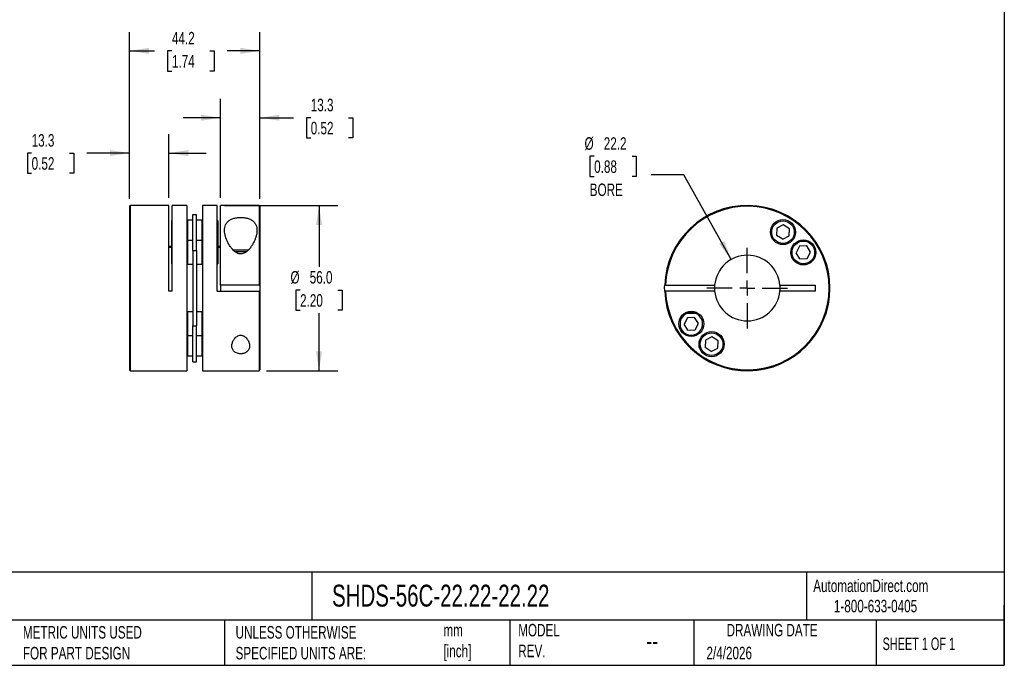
# Model space of a CAD drawing. Header units: millimetres. Extents: x 13 to 546, y 13 to 419.
# Tile 2 of 3: x 213 to 546, y 13 to 231. Entities that reach past the tile are written whole.
import ezdxf

# ---------------------------------------------------------------- set-up
doc = ezdxf.new("R2010")
doc.units = ezdxf.units.MM
doc.header["$LTSCALE"] = 2
doc.linetypes.add('SLD-Center', pattern=[19.05, 15.24, -1.27, 1.27, -1.27])
doc.linetypes.add('SLD-Solid', pattern=[0])
doc.layers.add('CENTER', color=40, linetype='SLD-Center')
doc.layers.add('DIMENSIONS', color=140, linetype='SLD-Solid', lineweight=25)
doc.layers.add('TEXT', color=140, linetype='SLD-Solid', lineweight=25)
doc.styles.add('SLDTEXTSTYLE0', font='TXT', dxfattribs={"width": 0.7})
doc.styles.add('SLDTEXTSTYLE1', font='TXT', dxfattribs={"width": 0.65})
doc.dimstyles.new('SLDDIMSTYLE0', dxfattribs={"dimtxt": 4.316016, "dimasz": 6.604, "dimexe": 0, "dimexo": 0.0625, "dimgap": 1.079004, "dimtad": 0, "dimtih": 1, "dimtoh": 1, "dimdec": 1, "dimrnd": 1e-09, "dimzin": 12, "dimdsep": 46, "dimtxsty": 'SLDTEXTSTYLE0', "dimsah": 1, "dimcen": 0.09, "dimadec": 0, "dimazin": 3, "dimtfac": 1, "dimtdec": 1, "dimtmove": 0, "dimatfit": 0, "dimfxl": 0, "dimfrac": 2, "dimtolj": 1, "dimtzin": 12, "dimarcsym": 0})
doc.dimstyles.new('SLDDIMSTYLE1', dxfattribs={"dimtxt": 4.316016, "dimasz": 6.604, "dimexe": 0, "dimexo": 0.0625, "dimgap": 1.079004, "dimtad": 0, "dimtih": 1, "dimtoh": 1, "dimdec": 1, "dimrnd": 1e-09, "dimzin": 12, "dimdsep": 46, "dimtxsty": 'SLDTEXTSTYLE0', "dimsah": 1, "dimcen": 0.09, "dimadec": 0, "dimazin": 3, "dimtfac": 1, "dimtdec": 1, "dimtofl": 0, "dimtmove": 0, "dimatfit": 3, "dimfxl": 0, "dimfrac": 2, "dimtolj": 1, "dimtzin": 12, "dimarcsym": 0})
doc.dimstyles.new('SLDDIMSTYLE2', dxfattribs={"dimtxt": 4.316016, "dimasz": 6.604, "dimexe": 0, "dimexo": 0.0625, "dimgap": 1.079004, "dimtad": 0, "dimtih": 1, "dimtoh": 1, "dimdec": 1, "dimrnd": 1e-09, "dimzin": 4, "dimdsep": 46, "dimtxsty": 'SLDTEXTSTYLE0', "dimsah": 1, "dimcen": 0.09, "dimadec": 0, "dimazin": 1, "dimtfac": 1, "dimtdec": 1, "dimtofl": 0, "dimtmove": 0, "dimatfit": 3, "dimfxl": 0, "dimfrac": 2, "dimtolj": 1, "dimtzin": 12, "dimarcsym": 0})
doc.dimstyles.new('SLDDIMSTYLE3', dxfattribs={"dimtxt": 4.316016, "dimasz": 6.604, "dimexe": 0, "dimexo": 0.0625, "dimgap": 1.079004, "dimtad": 0, "dimtih": 1, "dimtoh": 1, "dimdec": 1, "dimrnd": 1e-09, "dimzin": 12, "dimdsep": 46, "dimtxsty": 'SLDTEXTSTYLE0', "dimsah": 1, "dimcen": 0, "dimadec": 0, "dimazin": 3, "dimtfac": 1, "dimtdec": 1, "dimtofl": 0, "dimtmove": 0, "dimatfit": 3, "dimfxl": 0, "dimfrac": 2, "dimtolj": 1, "dimtzin": 12, "dimarcsym": 0})

# ---------------------------------------------------------------- blocks, each defined once
blk = doc.blocks.new('_D')
at = {"layer": 'DIMENSIONS'}
for p, q in [((249.79, 170.68), (249.79, 192.52)), ((263.09, 170.98), (263.09, 192.52)), ((216.67, 186.17), (215.22, 186.17)), ((215.22, 186.17), (215.22, 179.31)), ((229.49, 186.17), (230.94, 186.17)), ((230.94, 186.17), (230.94, 179.31)), ((249.79, 186.17), (235.34, 186.17)), ((263.09, 186.17), (275.79, 186.17)), ((215.22, 179.31), (216.67, 179.31)), ((230.94, 179.31), (229.49, 179.31))]:
    blk.add_line(p, q, dxfattribs=at)
for points in [[(249.79, 186.17), (243.19, 187.19), (243.19, 185.15)], [(263.09, 186.17), (269.69, 185.15), (269.69, 187.19)]]:
    blk.add_solid(points, dxfattribs=at)
at = {"layer": 'DIMENSIONS', "char_height": 4.233, "attachment_point": 1, "style": 'SLDTEXTSTYLE0'}
for s, insert in [('13.3', (216.67, 192.59)), ('0.52', (216.67, 184.77))]:
    blk.add_mtext(s, dxfattribs=dict(at, insert=insert))
blk = doc.blocks.new('_D_1')
at = {"layer": 'DIMENSIONS'}
for p, q in [((280.69, 170.98), (280.69, 204.49)), ((293.99, 170.68), (293.99, 204.49)), ((280.69, 198.14), (267.99, 198.14)), ((293.99, 198.14), (305.35, 198.14)), ((311.2, 198.14), (309.75, 198.14)), ((309.75, 198.14), (309.75, 191.28)), ((324.03, 198.14), (325.48, 198.14)), ((325.48, 198.14), (325.48, 191.28)), ((309.75, 191.28), (311.2, 191.28)), ((325.48, 191.28), (324.03, 191.28))]:
    blk.add_line(p, q, dxfattribs=at)
for points in [[(280.69, 198.14), (274.09, 199.15), (274.09, 197.12)], [(293.99, 198.14), (300.59, 197.12), (300.59, 199.15)]]:
    blk.add_solid(points, dxfattribs=at)
at = {"layer": 'DIMENSIONS', "char_height": 4.233, "attachment_point": 1, "style": 'SLDTEXTSTYLE0'}
for s, insert in [('13.3', (311.2, 204.56)), ('0.52', (311.2, 196.74))]:
    blk.add_mtext(s, dxfattribs=dict(at, insert=insert))
blk = doc.blocks.new('_D_2')
at = {"layer": 'DIMENSIONS'}
for p, q in [((249.79, 170.68), (249.79, 227.13)), ((293.99, 170.68), (293.99, 227.13)), ((249.79, 220.78), (258.34, 220.78)), ((264.19, 220.78), (262.74, 220.78)), ((262.74, 220.78), (262.74, 213.92)), ((277.01, 220.78), (278.46, 220.78)), ((278.46, 220.78), (278.46, 213.92)), ((293.99, 220.78), (282.86, 220.78)), ((262.74, 213.92), (264.19, 213.92)), ((278.46, 213.92), (277.01, 213.92))]:
    blk.add_line(p, q, dxfattribs=at)
for points in [[(249.79, 220.78), (256.39, 219.76), (256.39, 221.79)], [(293.99, 220.78), (287.39, 221.79), (287.39, 219.76)]]:
    blk.add_solid(points, dxfattribs=at)
at = {"layer": 'DIMENSIONS', "char_height": 4.233, "attachment_point": 1, "style": 'SLDTEXTSTYLE0'}
for s, insert in [('44.2', (264.19, 227.2)), ('1.74', (264.19, 219.37))]:
    blk.add_mtext(s, dxfattribs=dict(at, insert=insert))
blk = doc.blocks.new('_D_3')
at = {"layer": 'DIMENSIONS'}
for p, q in [((282.03, 168.44), (320.36, 168.44)), ((314.01, 168.44), (314.01, 147.61)), ((307.59, 139.78), (306.14, 139.78)), ((306.14, 139.78), (306.14, 132.92)), ((320.42, 139.78), (321.87, 139.78)), ((321.87, 139.78), (321.87, 132.92)), ((306.14, 132.92), (307.59, 132.92)), ((314.01, 112.44), (314.01, 131.96)), ((321.87, 132.92), (320.42, 132.92)), ((296.23, 112.44), (320.36, 112.44))]:
    blk.add_line(p, q, dxfattribs=at)
for points in [[(314.01, 168.44), (312.99, 161.83), (315.02, 161.83)], [(314.01, 112.44), (315.02, 119.04), (312.99, 119.04)]]:
    blk.add_solid(points, dxfattribs=at)
at = {"layer": 'DIMENSIONS', "char_height": 4.233, "attachment_point": 1, "style": 'SLDTEXTSTYLE0'}
for s, insert in [('%%c', (304.34, 146.21)), ('56.0', (310.85, 146.21)), ('2.20', (307.59, 138.38))]:
    blk.add_mtext(s, dxfattribs=dict(at, insert=insert))
blk = doc.blocks.new('_D_4')
at = {"layer": 'DIMENSIONS'}
for p, q in [((407.19, 185.09), (405.74, 185.09)), ((405.74, 185.09), (405.74, 178.23)), ((420.01, 185.09), (421.46, 185.09)), ((421.46, 185.09), (421.46, 178.23)), ((405.74, 178.23), (407.19, 178.23)), ((421.46, 178.23), (420.01, 178.23)), ((437.56, 178.83), (426.45, 178.83)), ((453.63, 150.13), (437.56, 178.83))]:
    blk.add_line(p, q, dxfattribs=at)
blk.add_solid([(453.63, 150.13), (451.29, 156.39), (449.52, 155.4)], dxfattribs=at)
at = {"layer": 'DIMENSIONS', "char_height": 4.233, "attachment_point": 1, "style": 'SLDTEXTSTYLE0'}
for s, insert in [('%%c', (403.93, 191.52)), ('22.2', (410.44, 191.52)), ('0.88', (407.19, 183.69)), ('BORE', (405.69, 175.86))]:
    blk.add_mtext(s, dxfattribs=dict(at, insert=insert))
blk = doc.blocks.new('SW_CENTERMARKSYMBOL_0')
at = {"layer": 'CENTER', "color": 0}
for p, q in [((0, 5.08), (0, 13.6525)), ((-5.08, 0), (-13.6525, 0)), ((0, 0), (-2.54, 0)), ((0, 0), (0, 2.54)), ((0, 0), (0, -2.54)), ((0, 0), (2.54, 0)), ((5.08, 0), (13.6525, 0)), ((0, -5.08), (0, -13.6525))]:
    blk.add_line(p, q, dxfattribs=at)

msp = doc.modelspace()

# ---------------------------------------------------------------- linework, layer by layer
for p, q in [((249.79, 168.14), (249.79, 112.74)), ((263.09, 168.44), (250.09, 168.44)), ((250.09, 168.44), (250.09, 112.44)), ((263.09, 139.44), (263.09, 168.44)), ((269.29, 168.44), (264.29, 168.44)), ((264.29, 139.44), (264.29, 168.44)), ((269.29, 168.44), (269.29, 112.44)), ((279.49, 168.44), (274.49, 168.44)), ((274.49, 168.44), (274.49, 112.44)), ((279.49, 139.44), (279.49, 168.44)), ((293.69, 168.44), (280.69, 168.44)), ((280.69, 141.44), (280.69, 168.44)), ((293.69, 168.44), (293.69, 141.44)), ((293.99, 168.14), (293.99, 141.44)), ((264.29, 163.44), (264.09, 163.24)), ((269.49, 163.41), (269.29, 163.21)), ((271.29, 163.41), (269.49, 163.41)), ((269.49, 163.41), (269.49, 156.53)), ((271.29, 153.21), (271.29, 165.35)), ((271.29, 165.35), (272.49, 165.35)), ((272.49, 153.21), (272.49, 165.35)), ((274.29, 163.41), (272.49, 163.41)), ((274.49, 163.21), (274.29, 163.41)), ((274.29, 163.41), (274.29, 156.53)), ((279.69, 163.24), (279.49, 163.44)), ((264.09, 163.24), (264.09, 156.35)), ((279.69, 161.21), (279.49, 161.41)), ((279.69, 163.24), (279.69, 161.21)), ((279.69, 161.21), (279.69, 157.61)), ((469.08, 160.73), (468.97, 158.28)), ((471.26, 161.87), (469.08, 160.73)), ((473.33, 160.55), (471.26, 161.87)), ((473.22, 158.1), (473.33, 160.55)), ((279.49, 157.41), (279.69, 157.61)), ((279.69, 157.61), (279.69, 155.59)), ((471.04, 156.96), (468.97, 158.28)), ((471.04, 156.96), (473.22, 158.1)), ((264.09, 154.54), (263.09, 154.54)), ((263.09, 154.34), (264.09, 154.34)), ((264.29, 156.55), (264.09, 156.35)), ((264.09, 156.35), (264.09, 148.7)), ((269.49, 156.53), (269.29, 156.33)), ((271.29, 156.53), (269.49, 156.53)), ((269.49, 156.53), (269.49, 148.53)), ((274.29, 156.53), (272.49, 156.53)), ((274.49, 156.33), (274.29, 156.53)), ((274.29, 156.53), (274.29, 148.53)), ((279.49, 155.39), (279.69, 155.59)), ((280.69, 154.54), (279.49, 154.54)), ((279.49, 154.34), (280.69, 154.34)), ((279.69, 154.1), (279.49, 154.3)), ((279.69, 155.59), (279.69, 154.54)), ((279.69, 154.34), (279.69, 154.1)), ((279.69, 154.1), (279.69, 150.95)), ((284.8, 153.44), (290.19, 153.44)), ((476.72, 154.6), (475.59, 152.42)), ((479.17, 154.7), (476.72, 154.6)), ((480.49, 152.63), (479.17, 154.7)), ((271.29, 153.21), (272.49, 153.21)), ((271.29, 153.21), (271.29, 127.66)), ((272.49, 153.21), (272.49, 127.66)), ((279.49, 150.75), (279.69, 150.95)), ((279.69, 150.95), (279.69, 148.7)), ((285.45, 152.84), (289.53, 152.84)), ((476.9, 150.35), (475.59, 152.42)), ((476.9, 150.35), (479.36, 150.46)), ((479.36, 150.46), (480.49, 152.63)), ((264.09, 148.7), (264.29, 148.5)), ((269.29, 148.73), (269.49, 148.53)), ((269.49, 148.53), (271.29, 148.53)), ((272.49, 148.53), (274.29, 148.53)), ((274.29, 148.53), (274.49, 148.73)), ((279.49, 148.5), (279.69, 148.7)), ((293.69, 141.44), (280.69, 141.44)), ((280.69, 141.44), (280.69, 139.44)), ((293.99, 141.44), (293.99, 139.44)), ((431.38, 141.44), (447.99, 141.44)), ((470.13, 141.44), (482.06, 141.44)), ((482.06, 141.44), (482.06, 139.44)), ((264.29, 139.44), (263.09, 139.44)), ((279.49, 139.44), (293.69, 139.44)), ((293.69, 139.44), (293.69, 112.44)), ((293.99, 139.44), (293.99, 112.74)), ((447.99, 139.44), (431.38, 139.44)), ((482.06, 139.44), (470.13, 139.44)), ((269.49, 132.35), (269.29, 132.15)), ((271.29, 132.35), (269.49, 132.35)), ((269.49, 132.35), (269.49, 124.35)), ((274.29, 132.35), (272.49, 132.35)), ((274.49, 132.15), (274.29, 132.35)), ((274.29, 132.35), (274.29, 124.35)), ((438.77, 130.42), (437.63, 128.24)), ((437.81, 131.94), (441.76, 131.94)), ((438.37, 132.24), (441.8, 132.24)), ((441.22, 130.52), (438.77, 130.42)), ((442.54, 128.46), (441.22, 130.52)), ((441.76, 131.94), (441.98, 132.15)), ((271.29, 115.52), (271.29, 127.66)), ((271.29, 127.66), (272.49, 127.66)), ((272.49, 115.52), (272.49, 127.66)), ((438.95, 126.17), (437.63, 128.24)), ((441.4, 126.28), (442.54, 128.46)), ((269.29, 124.55), (269.49, 124.35)), ((269.49, 124.35), (271.29, 124.35)), ((269.49, 124.35), (269.49, 117.46)), ((272.49, 124.35), (274.29, 124.35)), ((274.29, 124.35), (274.49, 124.55)), ((274.29, 124.35), (274.29, 117.46)), ((438.95, 126.17), (441.4, 126.28)), ((447.08, 123.91), (444.9, 122.78)), ((449.15, 122.59), (447.08, 123.91)), ((444.9, 122.78), (444.8, 120.33)), ((446.87, 119.01), (444.8, 120.33)), ((446.87, 119.01), (449.04, 120.14)), ((449.04, 120.14), (449.15, 122.59)), ((269.29, 117.66), (269.49, 117.46)), ((269.49, 117.46), (271.29, 117.46)), ((272.49, 117.46), (274.29, 117.46)), ((274.29, 117.46), (274.49, 117.66)), ((271.29, 115.52), (272.49, 115.52)), ((250.09, 112.44), (269.29, 112.44)), ((274.49, 112.44), (293.69, 112.44))]:
    msp.add_line(p, q)
at = {"flags": 128}
msp.add_lwpolyline([(431.08, 139.44), (431.06, 140.76), (431.08, 141.44)], dxfattribs=at)
for centre, radius in [((471.15, 159.41), 4.25), ((471.15, 159.41), 3.82), ((478.04, 152.53), 4.25), ((478.04, 152.53), 3.83), ((440.09, 128.35), 4.25), ((446.97, 121.46), 4.25), ((446.97, 121.46), 3.83)]:
    msp.add_circle(centre, radius)
for centre, radius, start, end in [((250.09, 168.14), 0.3, 90, 180), ((293.69, 168.14), 0.3, 0, 90), ((459.06, 140.44), 28, 182.0467, 177.9533), ((459.06, 140.44), 27.7, 182.0689, 177.9311), ((459.06, 140.44), 11.11, 5.163, 174.837), ((459.06, 140.44), 11.11, 174.837, 185.163), ((459.06, 140.44), 11.11, 354.837, 5.163), ((459.06, 140.44), 11.11, 185.163, 354.837), ((440.09, 128.35), 3.83, 110.2214, 0), ((440.09, 128.35), 3.83, 0, 69.7786), ((250.09, 112.74), 0.3, 180, 270), ((293.69, 112.74), 0.3, 270, 0)]:
    msp.add_arc(centre, radius, start, end)
for points, knots in [([(281.99, 160.03), (281.99, 159.87), (282, 159.7), (282.02, 159.37), (282.04, 159.2), (282.12, 158.68), (282.2, 158.33), (282.5, 157.28), (282.78, 156.58), (283.31, 155.53), (283.51, 155.17), (283.96, 154.48), (284.2, 154.14), (284.61, 153.65), (284.75, 153.49), (285.05, 153.18), (285.21, 153.03), (285.55, 152.75), (285.72, 152.62), (286.1, 152.38), (286.31, 152.27), (286.63, 152.15), (286.74, 152.11), (286.96, 152.06), (287.08, 152.03), (287.42, 151.99), (287.65, 152), (288.11, 152.07), (288.33, 152.14), (288.75, 152.31), (288.95, 152.42), (289.51, 152.79), (289.83, 153.08), (290.43, 153.7), (290.69, 154.03), (291.17, 154.7), (291.38, 155.04), (291.77, 155.73), (291.95, 156.08), (292.27, 156.78), (292.41, 157.14), (292.64, 157.83), (292.74, 158.18), (292.89, 158.86), (292.94, 159.2), (293, 159.87), (293, 160.2), (292.94, 160.83), (292.88, 161.14), (292.69, 161.73), (292.57, 162.01), (292.31, 162.41), (292.22, 162.54), (292.01, 162.79), (291.9, 162.91), (291.52, 163.25), (291.23, 163.45), (290.56, 163.81), (290.19, 163.96), (289.59, 164.14), (289.38, 164.19), (288.95, 164.27), (288.73, 164.31), (288.28, 164.36), (288.05, 164.38), (287.6, 164.39), (287.37, 164.39), (286.91, 164.38), (286.69, 164.36), (286.24, 164.31), (286.02, 164.27), (285.38, 164.14), (284.98, 164.03), (284.23, 163.73), (283.9, 163.55), (283.47, 163.25), (283.33, 163.14), (283.08, 162.91), (282.97, 162.79), (282.66, 162.42), (282.49, 162.15), (282.1, 161.3), (281.99, 160.69), (281.99, 160.03)], [0, 0, 0, 0, 0.015625, 0.015625, 0.03125, 0.03125, 0.0625, 0.0625, 0.125, 0.125, 0.15625, 0.15625, 0.1875, 0.1875, 0.203125, 0.203125, 0.21875, 0.21875, 0.234375, 0.234375, 0.25, 0.25, 0.257813, 0.257813, 0.265625, 0.265625, 0.28125, 0.28125, 0.296875, 0.296875, 0.3125, 0.3125, 0.34375, 0.34375, 0.375, 0.375, 0.40625, 0.40625, 0.4375, 0.4375, 0.46875, 0.46875, 0.5, 0.5, 0.53125, 0.53125, 0.5625, 0.5625, 0.59375, 0.59375, 0.625, 0.625, 0.640625, 0.640625, 0.65625, 0.65625, 0.6875, 0.6875, 0.71875, 0.71875, 0.734375, 0.734375, 0.75, 0.75, 0.765625, 0.765625, 0.78125, 0.78125, 0.796875, 0.796875, 0.8125, 0.8125, 0.84375, 0.84375, 0.875, 0.875, 0.890625, 0.890625, 0.90625, 0.90625, 0.9375, 0.9375, 1, 1, 1, 1]), ([(293.69, 141.44), (293.77, 141.44), (293.85, 141.44), (293.96, 141.44), (293.99, 141.44), (293.99, 141.44)], [0, 0, 0, 0, 0.5, 0.5, 1, 1, 1, 1]), ([(431.08, 141.44), (431.08, 141.44), (431.11, 141.44), (431.22, 141.44), (431.3, 141.44), (431.38, 141.44)], [0, 0, 0, 0, 0.5, 0.5, 1, 1, 1, 1]), ([(293.99, 139.44), (293.99, 139.44), (293.96, 139.44), (293.85, 139.44), (293.77, 139.44), (293.69, 139.44)], [0, 0, 0, 0, 0.5, 0.5, 1, 1, 1, 1]), ([(431.38, 139.44), (431.3, 139.44), (431.22, 139.44), (431.11, 139.44), (431.08, 139.44), (431.08, 139.44)], [0, 0, 0, 0, 0.5, 0.5, 1, 1, 1, 1]), ([(284.49, 120.84), (284.49, 120.67), (284.5, 120.5), (284.56, 120.16), (284.61, 119.99), (284.74, 119.68), (284.82, 119.53), (285.02, 119.23), (285.14, 119.1), (285.42, 118.84), (285.58, 118.72), (285.94, 118.52), (286.14, 118.43), (286.57, 118.29), (286.8, 118.24), (287.28, 118.19), (287.53, 118.18), (287.89, 118.21), (288.01, 118.22), (288.25, 118.26), (288.36, 118.29), (288.58, 118.35), (288.69, 118.38), (288.89, 118.46), (288.99, 118.5), (289.28, 118.64), (289.45, 118.75), (289.75, 119), (289.88, 119.13), (290.09, 119.42), (290.18, 119.57), (290.33, 119.88), (290.38, 120.04), (290.46, 120.37), (290.48, 120.54), (290.49, 120.88), (290.49, 121.06), (290.44, 121.41), (290.41, 121.58), (290.32, 121.93), (290.26, 122.11), (290.04, 122.64), (289.84, 122.98), (289.45, 123.47), (289.31, 123.63), (288.98, 123.92), (288.8, 124.05), (288.5, 124.22), (288.4, 124.27), (288.18, 124.36), (288.06, 124.39), (287.83, 124.44), (287.71, 124.46), (287.46, 124.47), (287.34, 124.47), (286.98, 124.42), (286.75, 124.35), (286.33, 124.15), (286.13, 124.02), (285.79, 123.75), (285.64, 123.59), (285.36, 123.27), (285.24, 123.11), (284.92, 122.6), (284.76, 122.24), (284.55, 121.54), (284.49, 121.19), (284.49, 120.84)], [0, 0, 0, 0, 0.03125, 0.03125, 0.0625, 0.0625, 0.09375, 0.09375, 0.125, 0.125, 0.15625, 0.15625, 0.1875, 0.1875, 0.21875, 0.21875, 0.25, 0.25, 0.265625, 0.265625, 0.28125, 0.28125, 0.296875, 0.296875, 0.3125, 0.3125, 0.34375, 0.34375, 0.375, 0.375, 0.40625, 0.40625, 0.4375, 0.4375, 0.46875, 0.46875, 0.5, 0.5, 0.53125, 0.53125, 0.5625, 0.5625, 0.625, 0.625, 0.65625, 0.65625, 0.6875, 0.6875, 0.703125, 0.703125, 0.71875, 0.71875, 0.734375, 0.734375, 0.75, 0.75, 0.78125, 0.78125, 0.8125, 0.8125, 0.84375, 0.84375, 0.875, 0.875, 0.9375, 0.9375, 1, 1, 1, 1])]:
    msp.add_open_spline(points, degree=3, knots=knots)
at = {"layer": 'TEXT'}
for p, q in [((546.1, 419.1), (546.1, 12.7)), ((546.1, 44.25), (12.7, 44.25)), ((311.52, 44.25), (311.52, 27.94)), ((479.15, 44.25), (479.15, 27.94)), ((546.1, 12.7), (546.1, 33.02)), ((546.1, 27.94), (12.7, 27.94)), ((282, 27.94), (282, 12.7)), ((378.6, 27.94), (378.6, 12.7)), ((440.93, 27.94), (440.93, 12.7)), ((502.7, 27.94), (502.7, 12.7)), ((12.7, 12.7), (546.1, 12.7))]:
    msp.add_line(p, q, dxfattribs=at)

# ---------------------------------------------------------------- block references
at = {"layer": 'CENTER'}
msp.add_blockref('SW_CENTERMARKSYMBOL_0', (459.06, 140.44), dxfattribs=at)

# ---------------------------------------------------------------- texts
at = {"layer": 'TEXT'}
for s, insert, char_height, attachment_point, style in [('SHDS-56C-22.22-22.22', (318.42, 40), 7.4083, 1, 'SLDTEXTSTYLE0'), ('AutomationDirect.com', (481.39, 41.75), 4.2333, 1, 'SLDTEXTSTYLE0'), ('1-800-633-0405', (488.38, 34.87), 4.2333, 1, 'SLDTEXTSTYLE0'), ('MODEL ^JREV.', (381.47, 26.73), 4.2333, 1, 'SLDTEXTSTYLE0'), ('DRAWING DATE', (467.45, 26.73), 4.2333, 2, 'SLDTEXTSTYLE0'), ('METRIC UNITS USED ^JFOR PART DESIGN', (213.71, 25.99), 4.2333, 1, 'SLDTEXTSTYLE0'), ('UNLESS OTHERWISE ^JSPECIFIED UNITS ARE:', (285.74, 25.99), 4.2333, 1, 'SLDTEXTSTYLE0'), ('mm^J[inch]', (356.13, 26.72), 4.233, 1, 'SLDTEXTSTYLE0'), ('--', (424.86, 24.15), 6.35, 1, 'SLDTEXTSTYLE0'), ('SHEET 1 OF 1', (504.88, 22.1), 4.2333, 1, 'SLDTEXTSTYLE1'), ('2/4/2026', (445.23, 18.98), 4.233, 1, 'SLDTEXTSTYLE0')]:
    msp.add_mtext(s, dxfattribs=dict(at, insert=insert, char_height=char_height, attachment_point=attachment_point, style=style))

# ---------------------------------------------------------------- dimensions: what is measured, and where the dimension line sits
at = {"layer": 'DIMENSIONS'}
for base, p1, p2, dimstyle, picture, middle in [((249.79, 220.78), (293.99, 168.14), (249.79, 168.14), 'SLDDIMSTYLE1', '_D_2', (270.6, 220.78)), ((293.99, 198.14), (280.69, 168.44), (293.99, 168.14), 'SLDDIMSTYLE0', '_D_1', (317.62, 198.14)), ((249.79, 186.17), (263.09, 168.44), (249.79, 168.14), 'SLDDIMSTYLE0', '_D', (223.08, 186.17))]:
    dim = msp.add_linear_dim(base=base, p1=p1, p2=p2, dimstyle=dimstyle, dxfattribs=at)
    dim.commit()
    dim.dimension.update_dxf_attribs({"geometry": picture, "text_midpoint": middle, "dimtype": 160})
dim = msp.add_diameter_dim_2p(p1=(464.49, 130.74), p2=(453.63, 150.13), text='<>\\PBORE', dimstyle='SLDDIMSTYLE3', dxfattribs=at)
dim.commit()
dim.dimension.update_dxf_attribs({"geometry": '_D_4', "text_midpoint": (413.6, 181.06), "dimtype": 163})
dim = msp.add_linear_dim(base=(314.01, 112.44), p1=(279.49, 168.44), p2=(293.69, 112.44), angle=90, text='%%c<>', dimstyle='SLDDIMSTYLE2', dxfattribs=at)
dim.commit()
dim.dimension.update_dxf_attribs({"geometry": '_D_3', "text_midpoint": (314.01, 139.78), "dimtype": 160})

doc.saveas('drawing.dxf')
